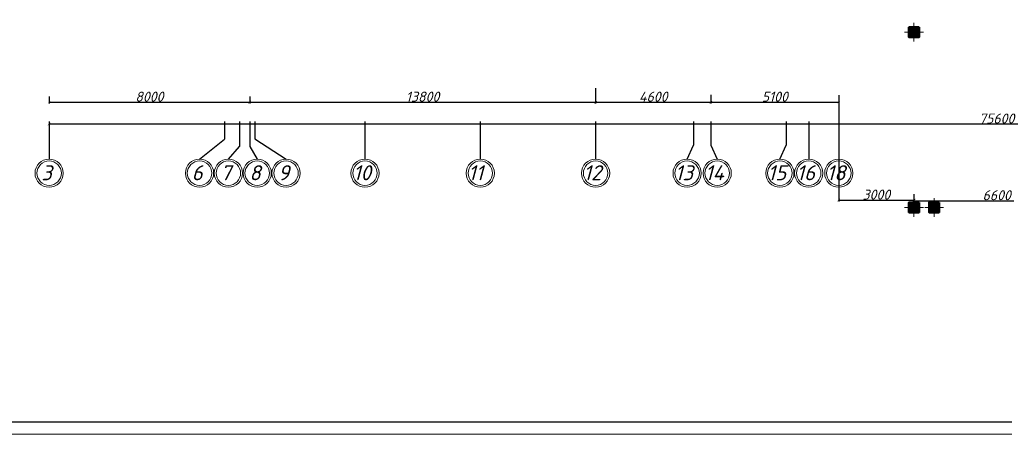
# Model space of a CAD drawing. Header units: millimetres. Extents: x 473009 to 2502882, y 456217 to 1153743.
# Tile 53 of 124: x 1560267 to 1599545, y 456606 to 473165. Entities that reach past the tile are written whole.
import ezdxf

# ---------------------------------------------------------------- set-up
doc = ezdxf.new("R2010")
doc.units = ezdxf.units.MM
doc.layers.add('kolonn', color=7, linetype='Continuous')
doc.layers.add('os', color=3, linetype='Continuous')
doc.layers.add('ЭМ', color=240, linetype='Continuous', lineweight=20)
doc.styles.add('SPDS1', font='spds.shx', dxfattribs={"width": 0.8})
doc.styles.get("Standard").update_dxf_attribs({"font": 'isocpeui.ttf'})
doc.dimstyles.new('ISO-25', dxfattribs={"dimtxt": 400, "dimasz": 100, "dimexe": 50, "dimexo": 50, "dimgap": 20, "dimtad": 1, "dimdec": 0, "dimtxsty": 'Standard', "dimblk": 'ARCHTICK', "dimcen": 20, "dimclrd": 1, "dimclre": 1, "dimadec": 0, "dimazin": 0, "dimtfac": 1, "dimtdec": 0, "dimtmove": 0, "dimatfit": 3, "dimldrblk": 'ARCHTICK', "dimfxl": 1, "dimarcsym": 0})

# ---------------------------------------------------------------- blocks, each defined once
blk = doc.blocks.new('ghsdd')
at = {"ltscale": 50}
h = blk.add_hatch(color=256, dxfattribs=at)
h.paths.add_polyline_path([(0, 200), (-200, 200), (-200, 0), (0, 0)])
h.paths.add_polyline_path([(200, 0), (200, 200), (0, 200), (0, 0)])
h.paths.add_polyline_path([(0, 0), (-200, 0), (-200, -200), (0, -200)])
h.paths.add_polyline_path([(0, 0), (0, -200), (200, -200), (200, 0)])
at = {"lineweight": 0}
for p, q in [((0, -374), (0, 374)), ((-374, 0), (374, 0))]:
    blk.add_line(p, q, dxfattribs=at)
at = {"lineweight": 50, "ltscale": 50}
blk.add_lwpolyline([(200, 200), (200, -200), (-200, -200), (-200, 200), (200, 200)], dxfattribs=at)
blk = doc.blocks.new('_ArchTick')
at = {"color": 0, "linetype": 'ByBlock', "const_width": 0.15}
blk.add_lwpolyline([(-0.5, -0.5), (0.5, 0.5)], dxfattribs=at)
blk = doc.blocks.new('*D88')
at = {"color": 1, "lineweight": -2, "transparency": 16777216}
for p, q in [((1561442, 470103), (1561442, 469820)), ((1561442, 469870), (1569442, 469870)), ((1569442, 470103), (1569442, 469820))]:
    blk.add_line(p, q, dxfattribs=at)
at = {"layer": 'Defpoints', "color": 0, "lineweight": 50, "transparency": 16777216}
for p in [(1561442, 470153), (1569442, 470153), (1569442, 469870)]:
    blk.add_point(p, dxfattribs=at)
at = {"color": 1, "lineweight": -2, "transparency": 16777216, "xscale": 100, "yscale": 100, "zscale": 100, "rotation": 180}
blk.add_blockref('_ArchTick', (1561442, 469870), dxfattribs=at)
at = {"color": 1, "lineweight": -2, "transparency": 16777216, "xscale": 100, "yscale": 100, "zscale": 100}
blk.add_blockref('_ArchTick', (1569442, 469870), dxfattribs=at)
at = {"color": 0, "transparency": 16777216, "insert": (1565442, 470090), "char_height": 400, "attachment_point": 5}
blk.add_mtext('8000', dxfattribs=at)
blk = doc.blocks.new('*D89')
at = {"color": 1, "lineweight": -2, "transparency": 16777216}
for p, q in [((1583242, 470428), (1583242, 469820)), ((1569442, 470103), (1569442, 469820)), ((1569442, 469870), (1583242, 469870))]:
    blk.add_line(p, q, dxfattribs=at)
at = {"layer": 'Defpoints', "color": 0, "lineweight": 50, "transparency": 16777216}
for p in [(1569442, 470153), (1583242, 470478), (1583242, 469870)]:
    blk.add_point(p, dxfattribs=at)
at = {"color": 1, "lineweight": -2, "transparency": 16777216, "xscale": 100, "yscale": 100, "zscale": 100, "rotation": 180}
blk.add_blockref('_ArchTick', (1569442, 469870), dxfattribs=at)
at = {"color": 1, "lineweight": -2, "transparency": 16777216, "xscale": 100, "yscale": 100, "zscale": 100}
blk.add_blockref('_ArchTick', (1583242, 469870), dxfattribs=at)
at = {"color": 0, "transparency": 16777216, "insert": (1576342, 470090), "char_height": 400, "attachment_point": 5}
blk.add_mtext('13800', dxfattribs=at)
blk = doc.blocks.new('*D90')
at = {"color": 1, "lineweight": -2, "transparency": 16777216}
for p, q in [((1583242, 470428), (1583242, 469820)), ((1587842, 470159), (1587842, 469820)), ((1583242, 469870), (1587842, 469870))]:
    blk.add_line(p, q, dxfattribs=at)
at = {"layer": 'Defpoints', "color": 0, "lineweight": 50, "transparency": 16777216}
for p in [(1583242, 470478), (1587842, 470209), (1587842, 469870)]:
    blk.add_point(p, dxfattribs=at)
at = {"color": 1, "lineweight": -2, "transparency": 16777216, "xscale": 100, "yscale": 100, "zscale": 100, "rotation": 180}
blk.add_blockref('_ArchTick', (1583242, 469870), dxfattribs=at)
at = {"color": 1, "lineweight": -2, "transparency": 16777216, "xscale": 100, "yscale": 100, "zscale": 100}
blk.add_blockref('_ArchTick', (1587842, 469870), dxfattribs=at)
at = {"color": 0, "transparency": 16777216, "insert": (1585542, 470090), "char_height": 400, "attachment_point": 5}
blk.add_mtext('4600', dxfattribs=at)
blk = doc.blocks.new('*D91')
at = {"color": 1, "lineweight": -2, "transparency": 16777216}
for p, q in [((1587842, 470159), (1587842, 469820)), ((1587842, 469870), (1592942, 469870)), ((1592942, 470149), (1592942, 469820))]:
    blk.add_line(p, q, dxfattribs=at)
at = {"layer": 'Defpoints', "color": 0, "lineweight": 50, "transparency": 16777216}
for p in [(1587842, 470209), (1592942, 470199), (1592942, 469870)]:
    blk.add_point(p, dxfattribs=at)
at = {"color": 1, "lineweight": -2, "transparency": 16777216, "xscale": 100, "yscale": 100, "zscale": 100, "rotation": 180}
blk.add_blockref('_ArchTick', (1587842, 469870), dxfattribs=at)
at = {"color": 1, "lineweight": -2, "transparency": 16777216, "xscale": 100, "yscale": 100, "zscale": 100}
blk.add_blockref('_ArchTick', (1592942, 469870), dxfattribs=at)
at = {"color": 0, "transparency": 16777216, "insert": (1590392, 470090), "char_height": 400, "attachment_point": 5}
blk.add_mtext('5100', dxfattribs=at)
blk = doc.blocks.new('*D92')
at = {"color": 1, "lineweight": -2, "transparency": 16777216}
for p, q in [((1592942, 470149), (1592942, 465910)), ((1592942, 465960), (1595942, 465960)), ((1595942, 466203), (1595942, 465910))]:
    blk.add_line(p, q, dxfattribs=at)
at = {"layer": 'Defpoints', "color": 0, "lineweight": 50, "transparency": 16777216}
for p in [(1592942, 470199), (1595942, 466253), (1595942, 465960)]:
    blk.add_point(p, dxfattribs=at)
at = {"color": 1, "lineweight": -2, "transparency": 16777216, "xscale": 100, "yscale": 100, "zscale": 100, "rotation": 180}
blk.add_blockref('_ArchTick', (1592942, 465960), dxfattribs=at)
at = {"color": 1, "lineweight": -2, "transparency": 16777216, "xscale": 100, "yscale": 100, "zscale": 100}
blk.add_blockref('_ArchTick', (1595942, 465960), dxfattribs=at)
at = {"color": 0, "transparency": 16777216, "insert": (1594442, 466180), "char_height": 400, "attachment_point": 5}
blk.add_mtext('3000', dxfattribs=at)
blk = doc.blocks.new('*D93')
at = {"color": 1, "lineweight": -2, "transparency": 16777216}
for p, q in [((1595942, 466203), (1595942, 465885)), ((1595942, 465935), (1602542, 465935)), ((1602542, 466131), (1602542, 465885))]:
    blk.add_line(p, q, dxfattribs=at)
at = {"layer": 'Defpoints', "color": 0, "lineweight": 50, "transparency": 16777216}
for p in [(1595942, 466253), (1602542, 466181), (1602542, 465935)]:
    blk.add_point(p, dxfattribs=at)
at = {"color": 1, "lineweight": -2, "transparency": 16777216, "xscale": 100, "yscale": 100, "zscale": 100, "rotation": 180}
blk.add_blockref('_ArchTick', (1595942, 465935), dxfattribs=at)
at = {"color": 1, "lineweight": -2, "transparency": 16777216, "xscale": 100, "yscale": 100, "zscale": 100}
blk.add_blockref('_ArchTick', (1602542, 465935), dxfattribs=at)
at = {"color": 0, "transparency": 16777216, "insert": (1599242, 466155), "char_height": 400, "attachment_point": 5}
blk.add_mtext('6600', dxfattribs=at)
blk = doc.blocks.new('*D99')
at = {"color": 1, "lineweight": -2, "transparency": 16777216}
for p, q in [((1561442, 469048), (1561442, 468945)), ((1637042, 468995), (1561442, 468995)), ((1637042, 469048), (1637042, 468945))]:
    blk.add_line(p, q, dxfattribs=at)
at = {"layer": 'Defpoints', "color": 0, "lineweight": 50, "transparency": 16777216}
for p in [(1561442, 469098), (1561442, 468995), (1637042, 469098)]:
    blk.add_point(p, dxfattribs=at)
at = {"color": 1, "lineweight": -2, "transparency": 16777216, "xscale": 100, "yscale": 100, "zscale": 100, "rotation": 180}
blk.add_blockref('_ArchTick', (1561442, 468995), dxfattribs=at)
at = {"color": 1, "lineweight": -2, "transparency": 16777216, "xscale": 100, "yscale": 100, "zscale": 100}
blk.add_blockref('_ArchTick', (1637042, 468995), dxfattribs=at)
at = {"color": 0, "transparency": 16777216, "insert": (1599242, 469218), "char_height": 400, "attachment_point": 5}
blk.add_mtext('75600', dxfattribs=at)
blk = doc.blocks.new('1231234431252433')
at = {"layer": 'ЭМ', "color": 0, "lineweight": 20, "ltscale": 0.5}
blk.add_lwpolyline([(287242, 187022), (413342, 187022), (413342, 269622), (287242, 269622)], close=True, dxfattribs=at)
at = {"layer": 'ЭМ', "color": 0, "lineweight": 30, "ltscale": 0.5}
blk.add_lwpolyline([(289242, 187522), (412842, 187522), (412842, 269122), (289242, 269122)], close=True, dxfattribs=at)

msp = doc.modelspace()

# ---------------------------------------------------------------- linework, layer by layer
at = {"lineweight": 30}
for points in [[(1596142.1, 472865.1), (1595742.1, 472865.1), (1595742.1, 472465.1), (1596142.1, 472465.1)], [(1596142.1, 465865.1), (1595742.1, 465865.1), (1595742.1, 465465.1), (1596142.1, 465465.1)], [(1596942.1, 465865.1), (1596542.1, 465865.1), (1596542.1, 465465.1), (1596942.1, 465465.1)]]:
    msp.add_lwpolyline(points, close=True, dxfattribs=at)
at = {"layer": 'os', "color": 0}
for p, q in [((1561442.1, 469097.7), (1561442.1, 467597.7)), ((1568442.1, 469097.7), (1568442.1, 468395.2)), ((1569042.1, 469097.7), (1569042.1, 468102.9)), ((1569442.1, 469097.7), (1569442.1, 468102.9)), ((1569642.1, 469097.7), (1569642.1, 468408.5)), ((1574042.1, 469097.7), (1574042.1, 467597.7)), ((1578642.1, 469097.7), (1578642.1, 467597.7)), ((1583242.1, 469097.7), (1583242.1, 467597.7)), ((1587142.1, 469097.7), (1587142.1, 468157.7)), ((1587842.1, 469097.7), (1587842.1, 468157.7)), ((1590842.1, 469097.7), (1590842.1, 468157.7)), ((1591742.1, 469097.7), (1591742.1, 467597.7)), ((1592942.1, 469097.7), (1592942.1, 467597.7)), ((1590592.1, 467597.7), (1590842.1, 468157.7))]:
    msp.add_line(p, q, dxfattribs=at)
for points in [[(1567442.1, 467597.7), (1568442.1, 468395.2)], [(1569642.1, 468408.5), (1570892.1, 467597.7)], [(1568592.1, 467597.7), (1569042.1, 468102.9)], [(1569442.1, 468102.9), (1569742.1, 467597.7)], [(1586892.1, 467597.7), (1587142.1, 468157.7)], [(1587842.1, 468157.7), (1588092.1, 467597.7)]]:
    msp.add_lwpolyline(points, dxfattribs=at)
at = {"layer": 'os', "color": 0, "lineweight": 0}
for centre, radius in [((1561442.1, 467035.2), 562.5), ((1561442.1, 467035.2), 487.5), ((1567442.1, 467035.2), 562.5), ((1567442.1, 467035.2), 487.5), ((1568592.1, 467035.2), 562.5), ((1568592.1, 467035.2), 487.5), ((1569742.1, 467035.2), 562.5), ((1569742.1, 467035.2), 487.5), ((1570892.1, 467035.2), 562.5), ((1570892.1, 467035.2), 487.5), ((1574042.1, 467035.2), 562.5), ((1574042.1, 467035.2), 487.5), ((1578642.1, 467035.2), 562.5), ((1578642.1, 467035.2), 487.5), ((1583242.1, 467035.2), 562.5), ((1583242.1, 467035.2), 487.5), ((1586892.1, 467035.2), 562.5), ((1586892.1, 467035.2), 487.5), ((1588092.1, 467035.2), 562.5), ((1588092.1, 467035.2), 487.5), ((1590592.1, 467035.2), 562.5), ((1590592.1, 467035.2), 487.5), ((1591742.1, 467035.2), 562.5), ((1591742.1, 467035.2), 487.5), ((1592942.1, 467035.2), 562.5), ((1592942.1, 467035.2), 487.5)]:
    msp.add_circle(centre, radius, dxfattribs=at)

# ---------------------------------------------------------------- block references
at = {"lineweight": 50}
msp.add_blockref('1231234431252433', (1253907, 269584), dxfattribs=at)
at = {"layer": 'kolonn'}
for p in [(1595942.1, 472665.1), (1595942.1, 465665.1), (1596742.1, 465665.1)]:
    msp.add_blockref('ghsdd', p, dxfattribs=at)

# ---------------------------------------------------------------- texts
at = {"ltscale": 50}
for s, p in [('3', (1561129.7, 466751.5)), ('6', (1567129.7, 466751.5)), ('7', (1568279.7, 466751.5)), ('8', (1569429.7, 466751.5)), ('9', (1570579.7, 466751.5)), ('10', (1573568, 466751.5)), ('11', (1578156.8, 466751.5)), ('12', (1582756.8, 466751.5)), ('13', (1586406.8, 466751.5)), ('14', (1587606.8, 466751.5)), ('15', (1590106.8, 466751.5)), ('16', (1591256.8, 466751.5)), ('18', (1592456.8, 466751.5))]:
    msp.add_text(s, height=600, dxfattribs=at).set_placement(p)
at = {"color": 7, "ltscale": 2, "insert": (513015.9, 476034.8), "char_height": 250, "width": 17719.705, "attachment_point": 4, "line_spacing_factor": 1.44, "style": 'SPDS1'}
msp.add_mtext('\\pi7954.85267;{\\L\\C256;Общие данные\\P\\pi0;\\l    1.Настоящий проект электроосвещения и электрооборудования здания выполнен на основании следующих исходных данных разделов: АР, ОВ, ОС, ТХ. \\PВРУ-1- Ру =116,2кВт; \\P             Рр =98,7кВт.\\P    2.Проектом предусмотрено рабочее (общее, местное) ремонтное и аварийное освещение.\\P    3.Общее рабочее освещение предусматривается стационарными светодиодными светильниками. Выбор типа светильников производился в соответствии с назначением помещений, характеристикой среды и требованиями архитектурного оформления.\\P   4.Освещенность помещений принята согласно нормам и правилам КМК2.01.05-98.\\P   5.Управление рабочим освещением осуществляется выключателями, установленными по месту в помещениях .\\P   6.Аварийное освещение предусматривается по линиям проходов и выходов из здания. Светильники аварийного освещения выделяются из числа светильников общего рабочего освещения и питаются от сети аварийного освещения.\\P   7.Включение светильников общего и аварийного освещения раздельное.\\P  8.Групповая осветительная сеть выполняется кабелем марки ВВГнг-0,66  в ПВХ гофротрубе за подвесным потолком, в плитах перекрытий.   \\P     9.Силовыми электроприемниками являются  технологическое,  сантехническое оборудование. Номинальная мощность установленных электроприемников принята в соответствии с заданиями технологической, вентиляционной частей проекта. \\PРасчетная мощность силовых электроприемников определена методом коэффициентов спроса по характерным группам электроприемников (на основании рекомендаций КМК). . Отключение общей вентиляции при пожаре осуществляется поступлением сигнала на магнитный пускатель "МП".\\P     10.Силовая распределительная сеть выполняется кабелем ВВГнг, проложенная за подвесным потолком в ПВХ гофротрубе и скрыто в ПВХ трубе под слоем штукатурки. \\P     11.Силовые распределительные пункты приняты с автоматическими выключателями на отходящих линиях. Щиты принять навесными. В качестве главного распределительного щита принята панель ПР. Магистральные сети выполняются кабелем марки ВВГнг, проложенные в гофрированных трубах ПВХ, на скобах.\\P    12.Для защиты от поражения электрическим током предусматривается следующие виды заземления :\\P     Заземление всех корпусов электроприемников выполняется в однофазной сети третьим  заземляющим проводом,в трехфазной-пятым заземляющим проводом.\\PВ проекте принята система заземления TN-S. Ввод в здание должен быть предусмотрен пятижильным кабелем. Пятая жила соединяется с заземленной нейтралью источника.\\P    13. Опасные зоны на объекте отсутствуют\\C5;.\\P    }14. {\\C256;Монтаж выполнить в соответствии с ПУЭ и КМК3.05.06-97.}', dxfattribs=at)

# ---------------------------------------------------------------- dimensions: what is measured, and where the dimension line sits
for base, p1, p2, picture, middle in [((1569442.1, 469869.8), (1561442.1, 470153), (1569442.1, 470153), '*D88', (1565442.1, 470089.8)), ((1561442.1, 468995.2), (1637042.1, 469097.7), (1561442.1, 469097.7), '*D99', (1599242.1, 469217.8))]:
    dim = msp.add_linear_dim(base=base, p1=p1, p2=p2, dimstyle='ISO-25')
    dim.commit()
    dim.dimension.update_dxf_attribs({"geometry": picture, "text_midpoint": middle})
for base, p1, p2, picture, middle in [((1583242.1, 469869.8), (1569442.1, 470153), (1583242.1, 470477.5), '*D89', (1576342.1, 470089.8)), ((1587842.1, 469869.8), (1583242.1, 470477.5), (1587842.1, 470209.4), '*D90', (1585542.1, 470089.8)), ((1592942.1, 469869.8), (1587842.1, 470209.4), (1592942.1, 470199.3), '*D91', (1590392.1, 470089.8)), ((1595942.1, 465959.8), (1592942.1, 470199.3), (1595942.1, 466253), '*D92', (1594442.1, 466179.8)), ((1602542.1, 465935.4), (1595942.1, 466253), (1602542.1, 466181.1), '*D93', (1599242.1, 466155.4))]:
    dim = msp.add_linear_dim(base=base, p1=p1, p2=p2, dimstyle='ISO-25', override={"dimtmove": 1})
    dim.commit()
    dim.dimension.update_dxf_attribs({"geometry": picture, "text_midpoint": middle})

doc.saveas('drawing.dxf')
